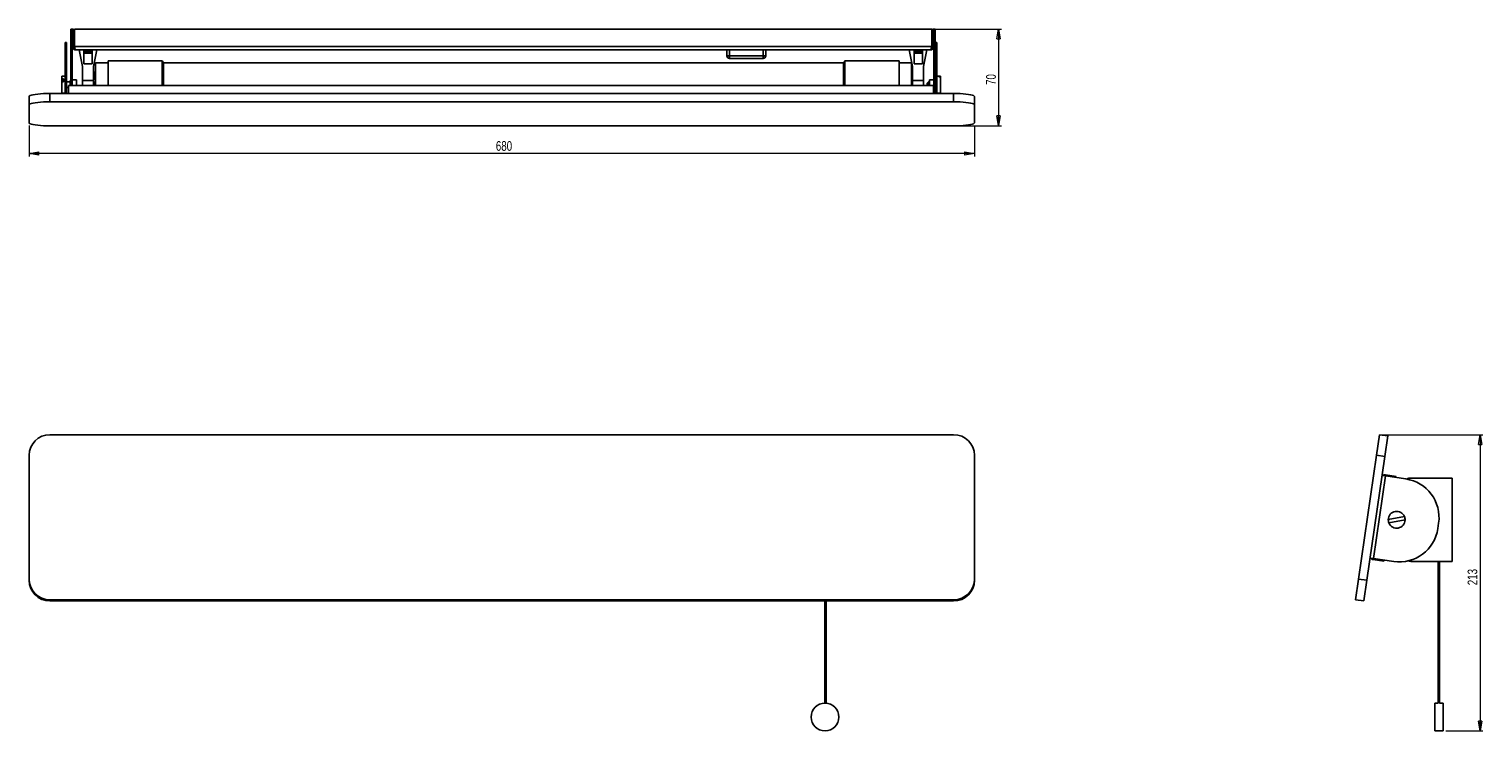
# Model space of a CAD drawing. Header units: millimetres. Extents: x 450 to 973, y 426 to 678.
import ezdxf

# ---------------------------------------------------------------- set-up
doc = ezdxf.new("R2010")
doc.units = ezdxf.units.MM
doc.styles.add('SLDTEXTSTYLE0', font='TXT', dxfattribs={"width": 0.75})
doc.dimstyles.new('SLDDIMSTYLE0', dxfattribs={"dimtxt": 3.5, "dimasz": 3.556, "dimexe": 0, "dimexo": 0.0625, "dimgap": 0.875, "dimtad": 1, "dimdec": 0, "dimlfac": 2, "dimrnd": 1e-09, "dimzin": 12, "dimdsep": 46, "dimtxsty": 'SLDTEXTSTYLE0', "dimblk1": 'CLOSED', "dimblk2": 'CLOSED', "dimsah": 1, "dimcen": 0.09, "dimadec": 0, "dimazin": 3, "dimtfac": 1, "dimtdec": 0, "dimtofl": 0, "dimtmove": 0, "dimatfit": 3, "dimldrblk": 'CLOSED', "dimfxl": 0, "dimfrac": 2, "dimtolj": 1, "dimtzin": 12, "dimarcsym": 0})

# ---------------------------------------------------------------- blocks, each defined once
blk = doc.blocks.new('_Closed')
at = {"color": 0, "linetype": 'ByBlock', "lineweight": -2}
for p, q in [((-1, 0.166667), (0, 0)), ((-1, 0.166667), (-1, -0.166667)), ((0, 0), (-1, -0.166667)), ((0, 0), (-1, 0))]:
    blk.add_line(p, q, dxfattribs=at)
blk = doc.blocks.new('_D')
at = {"color": 7, "linetype": 'Continuous', "lineweight": 0}
for p, q in [((775.58, 678.26), (799.66, 678.26)), ((798.66, 678.26), (798.66, 643.46)), ((783.48, 643.46), (799.66, 643.46))]:
    blk.add_line(p, q, dxfattribs=at)
at = {"color": 7, "linetype": 'Continuous', "lineweight": 18, "xscale": 3.556, "yscale": 3.556}
for p, rotation in [((798.66, 678.26, 19.12), 90.0000000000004), ((798.66, 643.46, 19.12), 270.0000000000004)]:
    blk.add_blockref('_Closed', p, dxfattribs=dict(at, rotation=rotation))
at = {"color": 7, "linetype": 'Continuous', "lineweight": 18, "insert": (794.15, 658.15), "char_height": 3.5, "attachment_point": 1, "rotation": 90, "style": 'SLDTEXTSTYLE0'}
blk.add_mtext('70', dxfattribs=at)
blk = doc.blocks.new('_D_1')
at = {"color": 7, "linetype": 'Continuous', "lineweight": 0}
for p, q in [((449.98, 643.54), (449.98, 632.46)), ((789.98, 643.54), (789.98, 632.46)), ((789.98, 633.46), (449.98, 633.46))]:
    blk.add_line(p, q, dxfattribs=at)
at = {"color": 7, "linetype": 'Continuous', "lineweight": 18, "xscale": 3.556, "yscale": 3.556}
for p, rotation in [((449.98, 633.46, 19.12), 180.0000000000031), ((789.98, 633.46, 19.12), 3.104221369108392e-12)]:
    blk.add_blockref('_Closed', p, dxfattribs=dict(at, rotation=rotation))
at = {"color": 7, "linetype": 'Continuous', "lineweight": 18, "insert": (617.84, 637.97), "char_height": 3.5, "attachment_point": 1, "style": 'SLDTEXTSTYLE0'}
blk.add_mtext('680', dxfattribs=at)
blk = doc.blocks.new('_D_2')
at = {"color": 7, "linetype": 'Continuous', "lineweight": 0}
for p, q in [((936.67, 532.38), (972.82, 532.38)), ((971.82, 532.38), (971.82, 425.83)), ((959.47, 425.83), (972.82, 425.83))]:
    blk.add_line(p, q, dxfattribs=at)
at = {"color": 7, "linetype": 'Continuous', "lineweight": 18, "xscale": 3.556, "yscale": 3.556}
for p, rotation in [((971.82, 532.38, -117.01), 90.0000000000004), ((971.82, 425.83, -117.01), 270.0000000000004)]:
    blk.add_blockref('_Closed', p, dxfattribs=dict(at, rotation=rotation))
at = {"color": 7, "linetype": 'Continuous', "lineweight": 18, "insert": (967.31, 478.23), "char_height": 3.5, "attachment_point": 1, "rotation": 90, "style": 'SLDTEXTSTYLE0'}
blk.add_mtext('213', dxfattribs=at)

msp = doc.modelspace()

# ---------------------------------------------------------------- linework, layer by layer
at = {"color": 7, "linetype": 'Continuous', "lineweight": 25}
for p, q in [((465.03, 678.26), (465.03, 663.33)), ((465.03, 678.26), (465.53, 678.26)), ((465.53, 678.26), (465.53, 663.33)), ((465.53, 678.26), (465.93, 678.26)), ((465.93, 671.96), (465.93, 678.26)), ((466.28, 678.26), (466.28, 671.96)), ((774.58, 678.26), (466.28, 678.26)), ((774.58, 671.96), (774.58, 678.26)), ((775.33, 678.26), (774.93, 678.26)), ((774.93, 671.96), (774.93, 678.26)), ((775.33, 678.26), (775.33, 663.33)), ((775.33, 678.26), (775.83, 678.26)), ((775.83, 678.26), (775.83, 663.33)), ((463.38, 673.47), (462.98, 673.47)), ((462.98, 673.47), (462.98, 661.49)), ((463.38, 673.47), (463.38, 661.49)), ((465.93, 671.96), (465.53, 671.96)), ((466.28, 671.96), (774.58, 671.96)), ((466.73, 670.76), (774.13, 670.76)), ((469.23, 664.77), (468.01, 670.76)), ((472.63, 670.67), (469.63, 670.67)), ((469.63, 670.67), (469.63, 670.62)), ((472.63, 670.62), (469.63, 670.62)), ((469.63, 670.62), (469.63, 670.42)), ((469.63, 670.42), (472.63, 670.42)), ((469.63, 670.42), (469.63, 670.07)), ((472.63, 670.07), (469.63, 670.07)), ((469.63, 670.07), (469.63, 669.76)), ((472.63, 669.76), (469.63, 669.76)), ((469.63, 669.76), (469.63, 669.64)), ((472.63, 669.64), (469.63, 669.64)), ((469.63, 669.64), (469.63, 665.78)), ((472.63, 670.67), (472.63, 670.62)), ((472.63, 670.62), (472.63, 670.42)), ((472.63, 670.07), (472.63, 670.42)), ((472.63, 669.76), (472.63, 670.07)), ((472.63, 669.64), (472.63, 669.76)), ((472.63, 669.64), (472.63, 665.78)), ((474.35, 670.76), (473.13, 664.77)), ((700.93, 670.76), (700.93, 668.66)), ((714.93, 668.66), (714.93, 670.76)), ((767.73, 664.77), (766.51, 670.76)), ((771.23, 670.67), (768.23, 670.67)), ((768.23, 670.62), (768.23, 670.67)), ((771.23, 670.62), (768.23, 670.62)), ((768.23, 670.62), (768.23, 670.42)), ((768.23, 670.42), (771.23, 670.42)), ((768.23, 670.42), (768.23, 670.07)), ((771.23, 670.07), (768.23, 670.07)), ((768.23, 670.07), (768.23, 669.76)), ((768.23, 669.64), (768.23, 669.76)), ((771.23, 669.76), (768.23, 669.76)), ((771.23, 669.64), (768.23, 669.64)), ((768.23, 669.64), (768.23, 665.78)), ((771.23, 670.62), (771.23, 670.67)), ((771.23, 670.42), (771.23, 670.62)), ((771.23, 670.07), (771.23, 670.42)), ((771.23, 669.76), (771.23, 670.07)), ((771.23, 669.64), (771.23, 669.76)), ((771.23, 665.78), (771.23, 669.64)), ((772.85, 670.76), (771.63, 664.77)), ((774.93, 671.96), (775.33, 671.96)), ((776.48, 673.47), (776.08, 673.47)), ((776.08, 661.49), (776.08, 673.47)), ((776.48, 661.49), (776.48, 673.47)), ((469.23, 659.79), (469.23, 664.77)), ((469.63, 665.78), (472.63, 665.78)), ((473.13, 659.79), (473.13, 664.77)), ((478.38, 666.16), (473.88, 666.16)), ((473.88, 666.16), (473.88, 659.63)), ((497.88, 666.79), (478.38, 666.79)), ((478.38, 666.79), (478.38, 659.61)), ((742.88, 666.16), (498.38, 666.16)), ((701.93, 668.66), (700.93, 668.66)), ((713.93, 668.66), (701.93, 668.66)), ((701.93, 668.66), (701.93, 667.66)), ((713.93, 667.66), (701.93, 667.66)), ((713.93, 668.66), (713.93, 667.66)), ((714.93, 668.66), (713.93, 668.66)), ((762.88, 666.79), (743.38, 666.79)), ((762.88, 666.79), (762.88, 659.61)), ((767.38, 666.16), (762.88, 666.16)), ((767.38, 666.16), (767.38, 659.63)), ((767.73, 664.77), (767.73, 659.79)), ((768.23, 665.78), (771.23, 665.78)), ((771.63, 664.77), (771.63, 659.79)), ((462.98, 661.28), (461.73, 661.28)), ((461.73, 660.39), (461.73, 661.28)), ((461.73, 660.39), (462.35, 660.39)), ((461.73, 660.39), (461.73, 659.34)), ((461.73, 655.24), (461.73, 659.34)), ((462.35, 659.34), (461.73, 659.34)), ((462.35, 660.39), (462.35, 659.34)), ((462.98, 661.49), (462.98, 655.08)), ((462.98, 661.49), (463.38, 661.49)), ((463.38, 661.49), (463.38, 655.08)), ((464.78, 659.26), (463.38, 659.26)), ((465.03, 659.76), (464.78, 659.76)), ((464.78, 658.01), (464.78, 659.76)), ((465.03, 663.33), (465.53, 663.33)), ((465.03, 663.33), (465.03, 661.07)), ((465.03, 661.07), (465.53, 661.07)), ((465.03, 661.07), (465.03, 658.01)), ((465.53, 663.33), (465.53, 661.07)), ((465.53, 661.07), (465.53, 658.01)), ((467.03, 660.01), (465.53, 660.01)), ((467.03, 658.01), (467.03, 660.01)), ((469.23, 659.79), (473.13, 659.79)), ((469.23, 658.01), (469.23, 659.79)), ((473.13, 662.95), (473.38, 662.95)), ((473.13, 658.01), (473.13, 659.79)), ((473.38, 662.95), (473.38, 660.28)), ((473.88, 660.44), (473.38, 660.44)), ((473.88, 660.28), (473.38, 660.28)), ((473.38, 659.13), (473.88, 659.13)), ((473.38, 659.13), (473.38, 658.01)), ((473.88, 659.63), (473.88, 658.01)), ((478.38, 659.61), (478.38, 658.01)), ((762.88, 659.61), (762.88, 658.01)), ((767.48, 660.44), (767.38, 660.44)), ((767.48, 660.28), (767.38, 660.28)), ((767.38, 659.63), (767.38, 658.01)), ((767.38, 659.13), (767.48, 659.13)), ((767.48, 662.95), (767.73, 662.95)), ((767.48, 660.28), (767.48, 662.95)), ((767.48, 658.01), (767.48, 659.13)), ((767.73, 659.79), (771.63, 659.79)), ((767.73, 659.79), (767.73, 658.01)), ((771.63, 659.79), (771.63, 658.01)), ((773.48, 659.26), (772.98, 658.76)), ((773.83, 659.26), (773.48, 659.26)), ((773.48, 659.26), (773.48, 658.01)), ((775.33, 660.01), (773.83, 660.01)), ((773.83, 660.01), (773.83, 658.01)), ((775.33, 663.33), (775.83, 663.33)), ((775.33, 663.33), (775.33, 661.07)), ((775.33, 661.07), (775.83, 661.07)), ((775.33, 661.07), (775.33, 656.91)), ((775.83, 663.33), (775.83, 661.07)), ((775.83, 661.07), (775.83, 656.91)), ((776.08, 659.76), (775.83, 659.76)), ((776.08, 655.08), (776.08, 661.49)), ((776.48, 661.49), (776.08, 661.49)), ((776.48, 655.08), (776.48, 661.49)), ((777.1, 661.28), (776.48, 661.28)), ((777.1, 661.28), (777.73, 661.28)), ((777.1, 661.06), (777.1, 661.28)), ((777.73, 661.06), (777.1, 661.06)), ((777.73, 661.06), (777.73, 661.28)), ((777.73, 661.06), (777.73, 655.24)), ((449.98, 651.03), (449.98, 654)), ((457.48, 655.08), (782.48, 655.08)), ((457.48, 652.11), (457.48, 655.08)), ((461.73, 655.24), (462.98, 655.24)), ((463.38, 657.26), (464.18, 657.26)), ((464.18, 658.01), (775.28, 658.01)), ((464.18, 655.08), (464.18, 658.01)), ((772.98, 658.01), (772.98, 658.76)), ((775.28, 658.01), (775.28, 655.08)), ((775.28, 656.51), (775.33, 656.51)), ((775.33, 656.91), (775.83, 656.91)), ((775.33, 656.91), (775.33, 655.08)), ((775.83, 656.91), (775.83, 655.08)), ((775.83, 656.76), (776.08, 656.76)), ((776.48, 655.24), (777.1, 655.24)), ((777.1, 655.24), (777.73, 655.24)), ((777.1, 655.24), (777.1, 655.24)), ((782.48, 652.11), (782.48, 655.08)), ((789.98, 654), (789.98, 651.03)), ((449.98, 644.54), (449.98, 651.03)), ((782.48, 652.11), (457.48, 652.11)), ((789.98, 651.03), (789.98, 644.54)), ((782.48, 643.46), (457.48, 643.46)), ((782.48, 532.38), (457.48, 532.38)), ((934.59, 524.96), (935.67, 532.38)), ((935.67, 532.38), (938.64, 531.95)), ((938.64, 531.95), (937.56, 524.53)), ((449.98, 480.43), (449.98, 524.96)), ((789.98, 524.96), (789.98, 480.43)), ((934.59, 524.96), (928.1, 480.43)), ((937.56, 524.53), (931.07, 480)), ((937.56, 524.53), (934.59, 524.96)), ((936.57, 517.7), (937.75, 517.53)), ((941.57, 517.37), (937.81, 517.92)), ((937.75, 517.53), (933.43, 487.84)), ((937.75, 517.53), (945.05, 516.46)), ((941.51, 516.98), (941.57, 517.37)), ((961.82, 516.78), (946.89, 516.78)), ((961.82, 486.78), (961.82, 516.78)), ((944.62, 502.92), (938.8, 501.86)), ((939.03, 500.63), (944.85, 501.69)), ((956.89, 500.59), (956.6, 498.61)), ((933.43, 487.84), (932.24, 488.01)), ((933.37, 487.44), (937.13, 486.9)), ((940.73, 486.78), (933.43, 487.84)), ((937.13, 486.9), (937.19, 487.29)), ((946.89, 486.78), (961.82, 486.78)), ((956.72, 486.78), (956.72, 435.82)), ((957.22, 435.82), (957.22, 486.78)), ((449.98, 480.43), (449.98, 480)), ((789.98, 480), (789.98, 480.43)), ((928.1, 480.43), (927.02, 473.01)), ((931.07, 480), (928.1, 480.43)), ((931.07, 480), (929.99, 472.58)), ((457.48, 473.01), (457.48, 472.58)), ((782.48, 473.01), (457.48, 473.01)), ((782.48, 472.58), (457.48, 472.58)), ((736.18, 472.58), (736.18, 435.82)), ((736.68, 435.8), (736.68, 472.58)), ((782.48, 473.01), (782.48, 472.58)), ((927.02, 473.01), (929.99, 472.58)), ((956.72, 435.83), (955.47, 435.83)), ((955.47, 425.83), (955.47, 435.83)), ((958.47, 435.83), (957.22, 435.83)), ((958.47, 435.83), (958.47, 425.83)), ((955.47, 425.83), (958.47, 425.83))]:
    msp.add_line(p, q, dxfattribs=at)
at = {"color": 8, "linetype": 'Continuous', "lineweight": 25}
for p, q in [((701.93, 670.76), (701.93, 668.66)), ((713.93, 670.76), (713.93, 668.66)), ((497.88, 666.79), (497.88, 659.61)), ((743.38, 659.61), (743.38, 666.79)), ((497.88, 659.61), (497.88, 658.01)), ((743.38, 658.01), (743.38, 659.61))]:
    msp.add_line(p, q, dxfattribs=at)
at = {"color": 7, "linetype": 'Continuous', "lineweight": 25, "flags": 128}
for points in [[(449.98, 654), (450.07, 654.17), (450.35, 654.33), (450.8, 654.49), (451.41, 654.63), (452.18, 654.76), (453.07, 654.87), (454.07, 654.96), (455.16, 655.03), (456.31, 655.07), (457.48, 655.08)], [(782.48, 655.08), (783.65, 655.07), (784.8, 655.03), (785.88, 654.96), (786.89, 654.87), (787.78, 654.76), (788.55, 654.63), (789.16, 654.49), (789.61, 654.33), (789.89, 654.17), (789.98, 654)], [(449.98, 651.03), (450.07, 651.2), (450.35, 651.36), (450.8, 651.52), (451.41, 651.66), (452.18, 651.79), (453.07, 651.9), (454.07, 651.99), (455.16, 652.06), (456.31, 652.1), (457.48, 652.11)], [(789.98, 651.03), (789.89, 651.2), (789.61, 651.36), (789.16, 651.52), (788.55, 651.66), (787.78, 651.79), (786.89, 651.9), (785.88, 651.99), (784.8, 652.06), (783.65, 652.1), (782.48, 652.11)], [(457.48, 643.46), (456.31, 643.47), (455.16, 643.51), (454.07, 643.58), (453.07, 643.66), (452.18, 643.77), (451.41, 643.9), (450.8, 644.05), (450.35, 644.21), (450.07, 644.37), (449.98, 644.54)], [(789.98, 644.54), (789.89, 644.37), (789.61, 644.21), (789.16, 644.05), (788.55, 643.9), (787.78, 643.77), (786.89, 643.66), (785.88, 643.58), (784.8, 643.51), (783.65, 643.47), (782.48, 643.46)]]:
    msp.add_lwpolyline(points, dxfattribs=at)
at = {"color": 7, "linetype": 'Continuous', "lineweight": 25}
msp.add_circle((736.23, 430.83), 5, dxfattribs=at)
for centre, radius, start, end in [((701.93, 668.66), 1, 180, 270), ((713.93, 668.66), 1, 270, 0), ((457.44, 524.92), 7.46, 89.7006, 179.6974), ((782.52, 524.92), 7.46, 0.3026, 90.2994), ((937.64, 516.74), 1.2, 81.7086, 129.8982), ((943.04, 502.61), 14, 351.7086, 81.7086), ((946.89, 513.78), 3, 90, 118.9232), ((941.82, 501.78), 3.02, 22.3244, 178.4547), ((941.82, 501.78), 3.02, 358.4547, 22.3244), ((941.82, 501.78), 3.02, 178.4547, 202.3244), ((941.82, 501.78), 3.02, 202.3244, 358.4547), ((942.75, 500.63), 14, 261.7086, 351.7086), ((933.54, 488.63), 1.2, 213.5189, 261.7086), ((946.89, 489.78), 3, 249.1227, 270), ((457.44, 480.47), 7.46, 180.3026, 270.2994), ((457.44, 480.04), 7.46, 180.3026, 270.2994), ((782.52, 480.47), 7.46, 269.7006, 359.6974), ((782.52, 480.04), 7.46, 269.7006, 359.6974)]:
    msp.add_arc(centre, radius, start, end, dxfattribs=at)
for points, knots in [([(465.53, 671.96), (465.53, 671.95), (465.53, 671.94), (465.53, 671.92), (465.53, 671.91), (465.53, 671.89), (465.53, 671.88), (465.53, 671.86), (465.53, 671.85), (465.54, 671.84), (465.54, 671.82), (465.54, 671.8), (465.54, 671.79), (465.54, 671.78), (465.55, 671.76), (465.55, 671.75), (465.55, 671.73), (465.55, 671.72), (465.56, 671.7), (465.56, 671.69), (465.56, 671.68), (465.57, 671.66), (465.57, 671.65), (465.58, 671.63), (465.58, 671.62), (465.58, 671.61), (465.59, 671.59), (465.59, 671.57), (465.6, 671.56), (465.6, 671.55), (465.61, 671.54), (465.61, 671.52), (465.62, 671.51), (465.62, 671.49), (465.63, 671.48), (465.64, 671.47), (465.64, 671.46), (465.65, 671.44), (465.66, 671.43), (465.66, 671.41), (465.67, 671.4), (465.67, 671.39), (465.68, 671.38), (465.69, 671.36), (465.7, 671.35), (465.71, 671.34), (465.71, 671.32), (465.72, 671.31), (465.73, 671.3), (465.74, 671.29), (465.75, 671.27), (465.75, 671.26), (465.76, 671.25), (465.77, 671.24), (465.78, 671.23), (465.79, 671.21), (465.8, 671.2), (465.81, 671.19), (465.81, 671.18), (465.83, 671.17), (465.84, 671.16), (465.85, 671.15), (465.86, 671.14), (465.86, 671.13), (465.88, 671.12), (465.89, 671.11), (465.9, 671.09), (465.91, 671.09), (465.92, 671.08), (465.93, 671.07), (465.94, 671.05), (465.96, 671.04), (465.96, 671.04), (465.97, 671.03), (465.98, 671.02), (466, 671.01), (466.01, 671), (466.02, 670.99), (466.03, 670.98), (466.04, 670.98), (466.06, 670.97), (466.07, 670.96), (466.09, 670.95), (466.1, 670.94), (466.11, 670.94), (466.12, 670.93), (466.13, 670.92), (466.15, 670.91), (466.16, 670.9), (466.17, 670.9), (466.18, 670.89), (466.2, 670.89), (466.21, 670.88), (466.23, 670.87), (466.24, 670.87), (466.25, 670.86), (466.26, 670.85), (466.28, 670.85), (466.3, 670.84), (466.31, 670.84), (466.32, 670.83), (466.33, 670.83), (466.35, 670.82), (466.36, 670.82), (466.38, 670.81), (466.39, 670.81), (466.4, 670.81), (466.42, 670.8), (466.43, 670.8), (466.45, 670.79), (466.46, 670.79), (466.47, 670.79), (466.49, 670.79), (466.5, 670.78), (466.52, 670.78), (466.53, 670.78), (466.55, 670.77), (466.56, 670.77), (466.58, 670.77), (466.59, 670.77), (466.61, 670.77), (466.62, 670.77), (466.63, 670.76), (466.65, 670.76), (466.67, 670.76), (466.68, 670.76), (466.7, 670.76), (466.71, 670.76), (466.72, 670.76), (466.73, 670.76)], [0, 0, 0, 0, 0.013177, 0.019766, 0.026354, 0.032943, 0.04612, 0.052709, 0.059297, 0.065886, 0.072474, 0.085652, 0.09224, 0.098829, 0.105417, 0.112006, 0.118594, 0.131772, 0.13836, 0.144949, 0.151537, 0.158126, 0.171303, 0.177892, 0.18448, 0.191069, 0.197657, 0.210835, 0.217423, 0.224012, 0.2306, 0.237189, 0.243777, 0.256955, 0.263543, 0.270132, 0.27672, 0.283309, 0.296486, 0.303075, 0.309663, 0.316252, 0.32284, 0.329429, 0.342606, 0.349195, 0.355783, 0.362372, 0.36896, 0.382138, 0.388726, 0.395315, 0.401903, 0.408492, 0.421669, 0.428258, 0.434846, 0.441435, 0.448023, 0.454612, 0.467789, 0.474378, 0.480966, 0.487555, 0.494143, 0.507321, 0.513909, 0.520498, 0.527086, 0.533675, 0.546852, 0.553441, 0.560029, 0.566618, 0.573206, 0.579795, 0.592972, 0.599561, 0.606149, 0.612738, 0.619326, 0.632504, 0.639092, 0.645681, 0.652269, 0.658858, 0.665446, 0.678624, 0.685212, 0.691801, 0.698389, 0.704978, 0.718155, 0.724744, 0.731332, 0.737921, 0.744509, 0.757687, 0.764275, 0.770864, 0.777452, 0.784041, 0.790629, 0.803807, 0.810395, 0.816984, 0.823572, 0.830161, 0.843338, 0.849927, 0.856515, 0.863104, 0.869692, 0.876281, 0.889458, 0.896047, 0.902635, 0.909224, 0.915812, 0.92899, 0.935578, 0.942167, 0.948755, 0.955344, 0.968521, 0.97511, 0.981698, 0.988287, 1, 1, 1, 1]), ([(465.93, 671.96), (465.94, 671.87), (465.96, 671.67), (466.12, 671.43), (466.3, 671.27), (466.43, 671.23), (466.47, 671.22)], [0, 0, 0, 0, 0.288917, 0.5779, 0.866884, 1, 1, 1, 1]), ([(466.73, 670.76), (466.73, 670.76), (466.72, 670.76), (466.72, 670.76), (466.72, 670.76), (466.71, 670.76), (466.71, 670.76), (466.71, 670.77), (466.7, 670.77), (466.7, 670.77), (466.7, 670.77), (466.69, 670.77), (466.69, 670.77), (466.69, 670.78), (466.68, 670.78), (466.68, 670.78), (466.68, 670.78), (466.67, 670.79), (466.67, 670.79), (466.67, 670.79), (466.66, 670.79), (466.66, 670.8), (466.65, 670.8), (466.65, 670.81), (466.65, 670.81), (466.64, 670.81), (466.64, 670.82), (466.64, 670.82), (466.63, 670.83), (466.63, 670.83), (466.63, 670.84), (466.62, 670.84), (466.62, 670.85), (466.62, 670.86), (466.61, 670.86), (466.61, 670.87), (466.61, 670.87), (466.6, 670.88), (466.6, 670.89), (466.59, 670.89), (466.59, 670.9), (466.59, 670.91), (466.59, 670.91), (466.58, 670.92), (466.58, 670.93), (466.57, 670.94), (466.57, 670.94), (466.57, 670.95), (466.56, 670.96), (466.56, 670.97), (466.56, 670.98), (466.55, 670.98), (466.55, 670.99), (466.55, 671), (466.54, 671.01), (466.54, 671.02), (466.54, 671.03), (466.53, 671.04), (466.53, 671.05), (466.53, 671.06), (466.52, 671.07), (466.52, 671.08), (466.52, 671.09), (466.51, 671.1), (466.51, 671.11), (466.5, 671.12), (466.5, 671.13), (466.5, 671.14), (466.49, 671.15), (466.49, 671.16), (466.49, 671.17), (466.48, 671.19), (466.48, 671.2), (466.48, 671.21), (466.47, 671.22), (466.47, 671.23), (466.47, 671.24), (466.46, 671.25), (466.46, 671.27), (466.46, 671.28), (466.45, 671.29), (466.45, 671.3), (466.44, 671.32), (466.44, 671.33), (466.44, 671.34), (466.44, 671.35), (466.43, 671.36), (466.43, 671.38), (466.42, 671.39), (466.42, 671.4), (466.42, 671.41), (466.41, 671.43), (466.41, 671.44), (466.41, 671.46), (466.4, 671.47), (466.4, 671.48), (466.4, 671.5), (466.39, 671.51), (466.39, 671.53), (466.39, 671.54), (466.38, 671.55), (466.38, 671.56), (466.38, 671.58), (466.37, 671.59), (466.37, 671.61), (466.37, 671.62), (466.36, 671.63), (466.36, 671.65), (466.35, 671.66), (466.35, 671.68), (466.35, 671.69), (466.34, 671.7), (466.34, 671.72), (466.34, 671.73), (466.33, 671.75), (466.33, 671.77), (466.33, 671.78), (466.32, 671.79), (466.32, 671.81), (466.32, 671.82), (466.31, 671.84), (466.31, 671.85), (466.31, 671.86), (466.3, 671.88), (466.3, 671.9), (466.29, 671.91), (466.29, 671.93), (466.29, 671.94), (466.29, 671.95), (466.28, 671.96)], [0, 0, 0, 0, 0.0131775, 0.019766, 0.0263545, 0.032943, 0.0461205, 0.052709, 0.0592975, 0.065886, 0.0724745, 0.085652, 0.0922405, 0.098829, 0.1054175, 0.112006, 0.1185945, 0.131772, 0.1383605, 0.144949, 0.1515375, 0.158126, 0.1713035, 0.177892, 0.1844805, 0.191069, 0.1976575, 0.210835, 0.2174235, 0.224012, 0.2306005, 0.237189, 0.2437775, 0.256955, 0.2635435, 0.270132, 0.2767205, 0.283309, 0.2964865, 0.303075, 0.3096635, 0.316252, 0.3228405, 0.329429, 0.3426065, 0.349195, 0.3557835, 0.362372, 0.3689605, 0.382138, 0.3887265, 0.395315, 0.4019035, 0.408492, 0.4216695, 0.428258, 0.4348465, 0.441435, 0.4480235, 0.454612, 0.4677895, 0.474378, 0.4809665, 0.487555, 0.4941435, 0.507321, 0.5139095, 0.520498, 0.5270865, 0.533675, 0.5468525, 0.553441, 0.5600295, 0.566618, 0.5732065, 0.579795, 0.5929725, 0.599561, 0.6061495, 0.612738, 0.6193265, 0.632504, 0.6390925, 0.645681, 0.6522695, 0.658858, 0.6654464, 0.6786239, 0.6852124, 0.6918009, 0.6983894, 0.7049779, 0.7181554, 0.7247439, 0.7313324, 0.7379209, 0.7445094, 0.7576869, 0.7642754, 0.7708639, 0.7774524, 0.7840409, 0.7906294, 0.8038069, 0.8103954, 0.8169839, 0.8235724, 0.8301609, 0.8433384, 0.8499269, 0.8565154, 0.8631039, 0.8696924, 0.8762809, 0.8894584, 0.8960469, 0.9026354, 0.9092239, 0.9158124, 0.9289899, 0.9355784, 0.9421669, 0.9487554, 0.9553439, 0.9685214, 0.9751099, 0.9816984, 0.9882869, 1, 1, 1, 1]), ([(774.58, 671.96), (774.57, 671.95), (774.57, 671.94), (774.57, 671.92), (774.56, 671.91), (774.56, 671.89), (774.56, 671.88), (774.55, 671.86), (774.55, 671.85), (774.55, 671.84), (774.54, 671.82), (774.54, 671.8), (774.54, 671.79), (774.53, 671.78), (774.53, 671.76), (774.53, 671.75), (774.52, 671.73), (774.52, 671.72), (774.51, 671.7), (774.51, 671.69), (774.51, 671.68), (774.5, 671.66), (774.5, 671.65), (774.5, 671.63), (774.49, 671.62), (774.49, 671.61), (774.49, 671.59), (774.48, 671.57), (774.48, 671.56), (774.48, 671.55), (774.47, 671.54), (774.47, 671.52), (774.47, 671.51), (774.46, 671.49), (774.46, 671.48), (774.46, 671.47), (774.45, 671.46), (774.45, 671.44), (774.44, 671.43), (774.44, 671.41), (774.44, 671.4), (774.44, 671.39), (774.43, 671.38), (774.43, 671.36), (774.42, 671.35), (774.42, 671.34), (774.42, 671.32), (774.41, 671.31), (774.41, 671.3), (774.41, 671.29), (774.4, 671.27), (774.4, 671.26), (774.4, 671.25), (774.39, 671.24), (774.39, 671.23), (774.39, 671.21), (774.38, 671.2), (774.38, 671.19), (774.38, 671.18), (774.37, 671.17), (774.37, 671.16), (774.36, 671.15), (774.36, 671.14), (774.36, 671.13), (774.35, 671.12), (774.35, 671.11), (774.35, 671.09), (774.34, 671.09), (774.34, 671.08), (774.34, 671.07), (774.33, 671.05), (774.33, 671.04), (774.33, 671.04), (774.32, 671.03), (774.32, 671.02), (774.32, 671.01), (774.31, 671), (774.31, 670.99), (774.31, 670.98), (774.3, 670.98), (774.3, 670.97), (774.29, 670.96), (774.29, 670.95), (774.29, 670.94), (774.29, 670.94), (774.28, 670.93), (774.28, 670.92), (774.27, 670.91), (774.27, 670.9), (774.27, 670.9), (774.26, 670.89), (774.26, 670.89), (774.26, 670.88), (774.25, 670.87), (774.25, 670.87), (774.25, 670.86), (774.24, 670.85), (774.24, 670.85), (774.24, 670.84), (774.23, 670.84), (774.23, 670.83), (774.23, 670.83), (774.22, 670.82), (774.22, 670.82), (774.21, 670.81), (774.21, 670.81), (774.21, 670.81), (774.2, 670.8), (774.2, 670.8), (774.2, 670.79), (774.19, 670.79), (774.19, 670.79), (774.19, 670.79), (774.18, 670.78), (774.18, 670.78), (774.18, 670.78), (774.17, 670.77), (774.17, 670.77), (774.17, 670.77), (774.16, 670.77), (774.16, 670.77), (774.16, 670.77), (774.15, 670.76), (774.15, 670.76), (774.14, 670.76), (774.14, 670.76), (774.14, 670.76), (774.13, 670.76), (774.13, 670.76), (774.13, 670.76)], [0, 0, 0, 0, 0.013178, 0.019766, 0.026355, 0.032943, 0.04612, 0.052709, 0.059297, 0.065886, 0.072474, 0.085652, 0.09224, 0.098829, 0.105417, 0.112006, 0.118594, 0.131772, 0.13836, 0.144949, 0.151537, 0.158126, 0.171303, 0.177892, 0.18448, 0.191069, 0.197657, 0.210835, 0.217423, 0.224012, 0.2306, 0.237189, 0.243777, 0.256955, 0.263543, 0.270132, 0.27672, 0.283309, 0.296486, 0.303075, 0.309663, 0.316252, 0.32284, 0.329429, 0.342606, 0.349195, 0.355783, 0.362372, 0.36896, 0.382138, 0.388726, 0.395315, 0.401903, 0.408492, 0.421669, 0.428258, 0.434846, 0.441435, 0.448023, 0.454612, 0.467789, 0.474378, 0.480966, 0.487555, 0.494143, 0.507321, 0.513909, 0.520498, 0.527086, 0.533675, 0.546852, 0.553441, 0.560029, 0.566618, 0.573206, 0.579795, 0.592972, 0.599561, 0.606149, 0.612738, 0.619326, 0.632504, 0.639092, 0.645681, 0.652269, 0.658858, 0.665446, 0.678624, 0.685212, 0.691801, 0.698389, 0.704978, 0.718155, 0.724744, 0.731332, 0.737921, 0.744509, 0.757687, 0.764275, 0.770864, 0.777452, 0.784041, 0.790629, 0.803807, 0.810395, 0.816984, 0.823572, 0.830161, 0.843338, 0.849927, 0.856515, 0.863104, 0.869692, 0.876281, 0.889458, 0.896047, 0.902635, 0.909224, 0.915812, 0.92899, 0.935578, 0.942167, 0.948755, 0.955344, 0.968521, 0.97511, 0.981698, 0.988287, 1, 1, 1, 1]), ([(774.13, 670.76), (774.14, 670.76), (774.15, 670.76), (774.17, 670.76), (774.18, 670.76), (774.2, 670.76), (774.21, 670.76), (774.23, 670.77), (774.24, 670.77), (774.25, 670.77), (774.27, 670.77), (774.29, 670.77), (774.3, 670.77), (774.32, 670.78), (774.33, 670.78), (774.34, 670.78), (774.36, 670.78), (774.37, 670.79), (774.39, 670.79), (774.4, 670.79), (774.41, 670.79), (774.43, 670.8), (774.44, 670.8), (774.46, 670.81), (774.47, 670.81), (774.48, 670.81), (774.5, 670.82), (774.52, 670.82), (774.53, 670.83), (774.54, 670.83), (774.56, 670.84), (774.57, 670.84), (774.58, 670.85), (774.6, 670.86), (774.61, 670.86), (774.62, 670.87), (774.64, 670.87), (774.65, 670.88), (774.67, 670.89), (774.68, 670.89), (774.69, 670.9), (774.7, 670.91), (774.71, 670.91), (774.73, 670.92), (774.74, 670.93), (774.76, 670.94), (774.77, 670.94), (774.78, 670.95), (774.79, 670.96), (774.8, 670.97), (774.82, 670.98), (774.83, 670.98), (774.84, 670.99), (774.85, 671), (774.86, 671.01), (774.88, 671.02), (774.89, 671.03), (774.9, 671.04), (774.91, 671.05), (774.92, 671.06), (774.93, 671.07), (774.94, 671.08), (774.95, 671.09), (774.96, 671.1), (774.97, 671.11), (774.99, 671.12), (775, 671.13), (775.01, 671.14), (775.01, 671.15), (775.02, 671.16), (775.04, 671.17), (775.05, 671.19), (775.05, 671.2), (775.06, 671.21), (775.07, 671.22), (775.08, 671.23), (775.09, 671.24), (775.1, 671.25), (775.11, 671.27), (775.11, 671.28), (775.12, 671.29), (775.13, 671.3), (775.14, 671.32), (775.15, 671.33), (775.16, 671.34), (775.16, 671.35), (775.17, 671.36), (775.18, 671.38), (775.19, 671.39), (775.19, 671.4), (775.2, 671.41), (775.21, 671.43), (775.21, 671.44), (775.22, 671.46), (775.22, 671.47), (775.23, 671.48), (775.24, 671.5), (775.24, 671.51), (775.25, 671.53), (775.25, 671.54), (775.26, 671.55), (775.26, 671.56), (775.27, 671.58), (775.27, 671.59), (775.28, 671.61), (775.28, 671.62), (775.28, 671.63), (775.29, 671.65), (775.29, 671.66), (775.3, 671.68), (775.3, 671.69), (775.3, 671.7), (775.3, 671.72), (775.31, 671.73), (775.31, 671.75), (775.31, 671.77), (775.32, 671.78), (775.32, 671.79), (775.32, 671.81), (775.32, 671.82), (775.32, 671.84), (775.32, 671.85), (775.33, 671.86), (775.33, 671.88), (775.33, 671.9), (775.33, 671.91), (775.33, 671.93), (775.33, 671.94), (775.33, 671.95), (775.33, 671.96)], [0, 0, 0, 0, 0.0131775, 0.019766, 0.0263545, 0.032943, 0.0461205, 0.052709, 0.0592975, 0.065886, 0.0724745, 0.085652, 0.0922405, 0.098829, 0.1054175, 0.112006, 0.1185945, 0.131772, 0.1383605, 0.144949, 0.1515375, 0.158126, 0.1713035, 0.177892, 0.1844805, 0.191069, 0.1976575, 0.210835, 0.2174235, 0.224012, 0.2306005, 0.237189, 0.2437775, 0.256955, 0.2635435, 0.270132, 0.2767205, 0.283309, 0.2964865, 0.303075, 0.3096635, 0.316252, 0.3228405, 0.329429, 0.3426065, 0.349195, 0.3557835, 0.362372, 0.3689605, 0.382138, 0.3887265, 0.395315, 0.4019035, 0.408492, 0.4216695, 0.428258, 0.4348465, 0.441435, 0.4480235, 0.454612, 0.4677895, 0.474378, 0.4809665, 0.487555, 0.4941435, 0.507321, 0.5139095, 0.520498, 0.5270865, 0.533675, 0.5468525, 0.553441, 0.5600295, 0.566618, 0.5732065, 0.579795, 0.5929725, 0.599561, 0.6061495, 0.612738, 0.6193265, 0.632504, 0.6390925, 0.645681, 0.6522695, 0.658858, 0.6654464, 0.6786239, 0.6852124, 0.6918009, 0.6983894, 0.7049779, 0.7181554, 0.7247439, 0.7313324, 0.7379209, 0.7445094, 0.7576869, 0.7642754, 0.7708639, 0.7774524, 0.7840409, 0.7906294, 0.8038069, 0.8103954, 0.8169839, 0.8235724, 0.8301609, 0.8433384, 0.8499269, 0.8565154, 0.8631039, 0.8696924, 0.8762809, 0.8894584, 0.8960469, 0.9026354, 0.9092239, 0.9158124, 0.9289899, 0.9355784, 0.9421669, 0.9487554, 0.9553439, 0.9685214, 0.9751099, 0.9816984, 0.9882869, 1, 1, 1, 1]), ([(774.38, 671.21), (774.39, 671.21), (774.5, 671.23), (774.67, 671.35), (774.85, 671.57), (774.92, 671.79), (774.93, 671.92), (774.93, 671.96)], [0, 0, 0, 0, 0.027725, 0.314753, 0.601781, 0.888809, 1, 1, 1, 1]), ([(498.35, 665.73), (498.35, 665.73), (498.34, 665.73), (498.34, 665.73), (498.34, 665.74), (498.33, 665.74), (498.33, 665.75), (498.33, 665.76), (498.32, 665.77), (498.31, 665.79), (498.3, 665.84), (498.28, 665.92), (498.23, 666.09), (498.17, 666.32), (498.04, 666.68), (497.94, 666.74), (497.88, 666.79)], [0, 0, 0, 0, 0.002865, 0.006627, 0.009737, 0.011207, 0.01271, 0.01605, 0.020139, 0.025166, 0.038321, 0.077474, 0.133309, 0.290082, 0.497077, 1, 1, 1, 1]), ([(498.38, 659.62), (498.38, 659.91), (498.38, 660.53), (498.38, 661.5), (498.38, 662.54), (498.38, 663.42), (498.38, 664.1), (498.38, 664.77), (498.38, 665.51), (498.38, 666.11), (498.38, 666.36), (498.38, 666.17), (498.38, 665.88), (498.38, 665.59), (498.38, 665.58)], [0, 0, 0, 0, 0.064556, 0.137593, 0.21989, 0.311901, 0.362779, 0.413637, 0.523833, 0.640613, 0.760987, 0.881361, 0.998141, 1, 1, 1, 1]), ([(742.88, 665.58), (742.88, 665.59), (742.88, 665.88), (742.88, 666.17), (742.88, 666.36), (742.88, 666.11), (742.88, 665.51), (742.88, 664.64), (742.88, 663.61), (742.88, 662.54), (742.88, 661.5), (742.88, 660.53), (742.88, 659.91), (742.88, 659.62)], [0, 0, 0, 0, 0.001859, 0.118656, 0.239047, 0.359438, 0.476234, 0.586446, 0.688055, 0.780079, 0.862388, 0.935435, 1, 1, 1, 1]), ([(743.38, 666.79), (743.31, 666.74), (743.22, 666.68), (743.09, 666.32), (743.03, 666.09), (742.98, 665.92), (742.96, 665.84), (742.94, 665.79), (742.94, 665.77), (742.93, 665.76), (742.93, 665.75), (742.93, 665.74), (742.92, 665.74), (742.92, 665.73), (742.92, 665.73), (742.91, 665.73), (742.91, 665.73)], [0, 0, 0, 0, 0.502923, 0.709918, 0.866691, 0.922526, 0.961679, 0.974834, 0.979861, 0.98395, 0.98729, 0.988793, 0.990263, 0.993373, 0.997135, 1, 1, 1, 1]), ([(498.38, 659.62), (498.37, 659.62), (498.35, 659.62), (498.22, 659.61), (498.05, 659.61), (497.93, 659.61), (497.88, 659.61)], [0, 0, 0, 0, 0.270261, 0.562429, 0.789736, 1, 1, 1, 1]), ([(498.38, 658.01), (498.38, 658.26), (498.38, 658.79), (498.38, 659.33), (498.38, 659.62)], [0, 0, 0, 0, 0.47276, 1, 1, 1, 1]), ([(743.38, 659.61), (743.31, 659.61), (743.16, 659.61), (742.99, 659.61), (742.9, 659.62), (742.89, 659.62), (742.88, 659.62)], [0, 0, 0, 0, 0.270261, 0.562429, 0.789736, 1, 1, 1, 1]), ([(742.88, 659.62), (742.88, 659.33), (742.88, 658.79), (742.88, 658.26), (742.88, 658.01)], [0, 0, 0, 0, 0.52724, 1, 1, 1, 1])]:
    msp.add_open_spline(points, degree=3, knots=knots, dxfattribs=at)

# ---------------------------------------------------------------- dimensions: what is measured, and where the dimension line sits
at = {"color": 7, "linetype": 'Continuous', "lineweight": 18}
for base, p1, p2, angle, picture, middle in [((798.66, 643.46), (774.58, 678.26), (782.48, 643.46), 90, '_D', (798.66, 660.74)), ((449.98, 633.46), (789.98, 644.54), (449.98, 644.54), 0, '_D_1', (621.72, 633.46)), ((971.82, 425.83), (935.67, 532.38), (958.47, 425.83), 90, '_D_2', (971.82, 482.11))]:
    dim = msp.add_linear_dim(base=base, p1=p1, p2=p2, angle=angle, dimstyle='SLDDIMSTYLE0', dxfattribs=at)
    dim.commit()
    dim.dimension.update_dxf_attribs({"geometry": picture, "text_midpoint": middle, "dimtype": 160})

doc.saveas('drawing.dxf')
